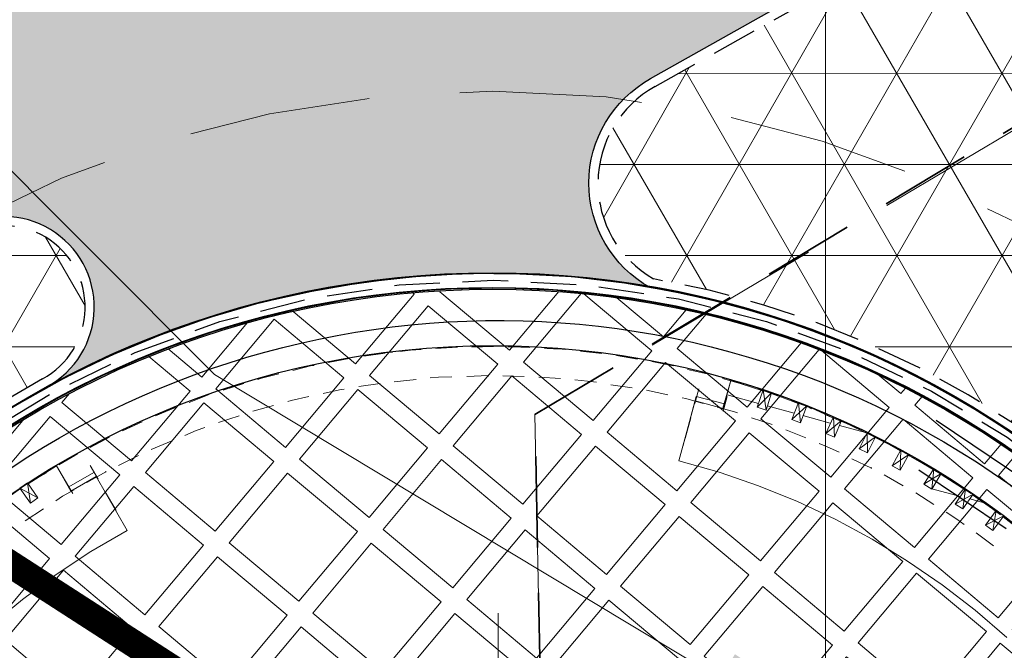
# Model space of a CAD drawing. Header units: metres. Extents: x 7415312 to 7415578, y 5538064 to 5538378.
# Tile 25 of 85: x 7415417.34 to 7415422.75, y 5538203.58 to 5538207.05. Entities that reach past the tile are written whole.
import ezdxf
from ezdxf.lldxf.tags import DXFTag

# ---------------------------------------------------------------- set-up
doc = ezdxf.new("R2010")
doc.units = ezdxf.units.M
doc.header["$MEASUREMENT"] = 0
for name, pattern in [('1.0_0.5', [1.5, 1, -0.5]), ('DASHED2', [0.375, 0.25, -0.125]), ('HIDDEN', [1.905, 1.27, -0.635]), ('mz1.0_0.5', [1.5, 1, -0.5])]:
    doc.linetypes.add(name, pattern=pattern)
for name, color, linetype, lineweight in [('_LL_CIENKA', 7, 'Continuous', 25), ('_LL_GRUBA', 7, 'Continuous', 35), ('_LL_OBZEZE GRANITOWE', 30, 'DASHED2', 30), ('_LL_PRZERYWANA', 7, 'mz1.0_0.5', 18), ('LL_KRESKOWANIE', 253, 'Continuous', 0), ('LL_PRZERYWANA', 250, 'HIDDEN', 18), ('przewód elektroenergetyczny podziemny', 7, 'Continuous', 0), ('trawnik', 7, 'Continuous', 0)]:
    doc.layers.add(name, color=color, linetype=linetype, lineweight=lineweight)
doc.layers.add('C00-00-00', color=7, linetype='Continuous')
doc.layers.add('trawnik (powierzchnia) - symbol', color=7, linetype='Continuous')
doc.layers.add('EL-KABEL NN', color=1, linetype='KABEL_NN', true_color=0xff0000)
doc.layers.add('LL_OPISY', color=7, linetype='Continuous', lineweight=35, true_color=0x020202)
doc.styles.add('A-SC-AA$0$ROMANS', font='romans.shx', dxfattribs={"width": 0.7})
doc.styles.add('ARIAL', font='arial.ttf')
doc.styles.get("Standard").update_dxf_attribs({"font": 'Working1250.shx', "width": 0.75})
tags = doc.linetypes.add('KABEL_NN', pattern='A,0.5,-0.2,["Nn",Standard,S=0.1,R=0,X=-0.1,Y=-0.05],-0.2', length=0.8999999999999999).pattern_tags.tags
tags[6] = DXFTag(74, 10)

# ---------------------------------------------------------------- blocks, each defined once
blk = doc.blocks.new('TU04')
at = {"color": 0, "linetype": 'Continuous', "lineweight": 13, "ltscale": 10}
for p, q in [((0, 0), (0, 7.5)), ((5, 0), (5, 7.5))]:
    blk.add_line(p, q, dxfattribs=at)
blk = doc.blocks.new('kota 200')
at = {"style": 'A-SC-AA$0$ROMANS', "width": 0.7000000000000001}
for tag, p in [('KOTA', (8.368937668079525, 48.72808103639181)), ('+', (-35.9398833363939, 48.72808103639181))]:
    blk.add_attdef(tag, p, '', height=41.15999999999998, rotation=0.0002373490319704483, dxfattribs=at)
blk = doc.blocks.new('A$7E951DA11B3A1')
at = {"layer": 'C00-00-00'}
h = blk.add_hatch(color=256, dxfattribs=at)
edge = h.paths.add_edge_path()
edge.add_arc((562.2041304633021, 958.3259528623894), 0.4238454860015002, 0.1734615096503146, 360.1734615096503)
h = blk.add_hatch(color=256, dxfattribs=at)
edge = h.paths.add_edge_path()
edge.add_arc((347.1833008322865, 931.6084665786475), 0.4238454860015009, 0.1734615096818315, 360.1734615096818)
h = blk.add_hatch(color=256, dxfattribs=at)
edge = h.paths.add_edge_path()
edge.add_arc((764.8208736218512, 882.2232925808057), 0.4238454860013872, 0.1734615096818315, 360.1734615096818)
for radius in [508.9943347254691, 500.912513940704, 468.9235139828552]:
    blk.add_circle((508.9943347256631, 508.9943347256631), radius)
at = {"layer": 'C00-00-00', "lineweight": 15}
for points in [[(491.2435361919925, 1017.23760429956), (466.0287974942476, 1015.889729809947)], [(500.1435739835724, 1017.476470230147), (471.5380969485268, 1016.118330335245)], [(516.673407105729, 1017.526514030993), (491.2435361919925, 1017.23760429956)], [(528.9661029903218, 1017.139882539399), (500.1435739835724, 1017.476470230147)], [(507.3488841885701, 1017.498284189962), (525.3621672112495, 1017.552819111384)], [(542.1071275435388, 1016.543898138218), (516.673407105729, 1017.526514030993)], [(557.7931231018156, 1015.319849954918), (528.9661029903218, 1017.139882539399)], [(442.7251917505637, 1013.276103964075), (414.341262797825, 1008.73979160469)], [(440.8185449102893, 1013.05840540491), (415.824066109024, 1008.956201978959)], [(466.0287974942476, 1015.889729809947), (440.8185449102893, 1013.05840540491)], [(471.5380969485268, 1016.118330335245), (442.7251917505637, 1013.276103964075)], [(567.3327732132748, 1014.289120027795), (542.1071275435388, 1016.543898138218)], [(586.2020789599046, 1011.591245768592), (557.7931231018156, 1015.319849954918)], [(592.350349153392, 1010.762169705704), (567.3327732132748, 1014.289120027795)], [(614.6148793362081, 1006.591115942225), (586.2020789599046, 1011.591245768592)], [(414.341262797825, 1008.73979160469), (386.1743858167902, 1002.508751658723)], [(415.824066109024, 1008.956201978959), (391.0447145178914, 1003.795033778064)], [(454.1894531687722, 1006.529278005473), (429.6162515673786, 1003.276039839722)], [(464.5703694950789, 1007.620322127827), (436.1825910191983, 1004.355535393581)], [(441.9025315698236, 1005.008621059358), (466.6889406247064, 1007.838657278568)], [(479.1897062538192, 1008.724192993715), (454.1894531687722, 1006.529278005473)], [(493.1745633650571, 1009.402300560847), (464.5703694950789, 1007.620322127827)], [(466.6889406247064, 1007.838657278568), (491.6911184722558, 1009.397809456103)], [(503.9818895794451, 1009.646945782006), (479.1897062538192, 1008.724192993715)], [(491.6911184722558, 1009.397809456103), (516.4858681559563, 1009.47287515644)], [(521.7838899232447, 1009.488914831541), (493.1745633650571, 1009.402300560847)], [(528.9898417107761, 1009.298809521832), (503.9818895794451, 1009.646945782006)], [(516.4858681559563, 1009.47287515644), (541.4957450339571, 1008.488981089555)], [(550.1864248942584, 1007.879523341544), (521.7838899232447, 1009.488914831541)], [(554.0016433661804, 1007.679147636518), (528.9898417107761, 1009.298809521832)], [(541.4957450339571, 1008.488981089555), (566.2975521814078, 1006.232914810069)], [(578.5934559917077, 1004.786681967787), (550.1864248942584, 1007.879523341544)], [(578.8053752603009, 1004.787323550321), (554.0016433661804, 1007.679147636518)], [(566.2975521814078, 1006.232914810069), (591.102567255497, 1002.917247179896)], [(617.3717796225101, 1005.963693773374), (592.350349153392, 1010.762169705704)], [(642.6096154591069, 999.682414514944), (614.6148793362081, 1006.591115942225)], [(386.1743858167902, 1002.508751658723), (358.4358384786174, 994.7955499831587)], [(391.0447145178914, 1003.795033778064), (366.4811367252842, 997.3629815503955)], [(392.7638224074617, 995.9590934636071), (417.3312497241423, 1001.119620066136)], [(429.6162515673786, 1003.276039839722), (405.0468944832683, 998.7512760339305)], [(436.1825910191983, 1004.355535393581), (408.0118645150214, 999.3960210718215)], [(417.3312497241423, 1001.119620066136), (441.9025315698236, 1005.008621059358)], [(606.793695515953, 999.9978298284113), (578.5934559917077, 1004.786681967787)], [(603.4010374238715, 1000.623327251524), (578.8053752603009, 1004.787323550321)], [(591.102567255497, 1002.917247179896), (615.7001491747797, 998.1174880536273)], [(627.7886248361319, 995.187163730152), (603.4010374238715, 1000.623327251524)], [(641.9732110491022, 999.892414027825), (617.3717796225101, 1005.963693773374)], [(366.4811367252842, 997.3629815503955), (342.345246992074, 989.660686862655)], [(368.6240831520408, 989.5283244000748), (392.7638224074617, 995.9590934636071)], [(408.0118645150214, 999.3960210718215), (380.2701092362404, 992.7424257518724)], [(405.0468944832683, 998.7512760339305), (380.6933111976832, 992.9556282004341)], [(634.7871484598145, 993.512971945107), (606.793695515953, 999.9978298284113)], [(615.7001491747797, 998.1174880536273), (639.8771004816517, 992.2568444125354)], [(666.1540118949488, 992.7602397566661), (641.9732110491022, 999.892414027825)], [(670.1849991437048, 991.2889850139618), (642.6096154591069, 999.682414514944)], [(358.4358384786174, 994.7955499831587), (331.3375500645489, 985.6008281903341)], [(380.2701092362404, 992.7424257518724), (352.7447693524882, 984.606022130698)], [(380.6933111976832, 992.9556282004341), (356.7674209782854, 985.8897379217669)], [(651.755576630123, 988.6901156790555), (627.7886248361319, 995.187163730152)], [(662.1493297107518, 985.5427393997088), (634.7871484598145, 993.512971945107)], [(639.8771004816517, 992.2568444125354), (663.8459770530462, 985.1240285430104)], [(690.1273795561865, 984.1439839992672), (666.1540118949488, 992.7602397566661)], [(697.1291111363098, 981.4101808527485), (670.1849991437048, 991.2889850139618)], [(331.3375500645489, 985.6008281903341), (304.668232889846, 974.7120203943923)], [(342.345246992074, 989.660686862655), (318.4251310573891, 980.6875081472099)], [(352.7447693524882, 984.606022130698), (325.8596833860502, 974.9880983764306)], [(356.7674209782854, 985.8897379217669), (333.0566529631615, 977.764882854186)], [(344.9113953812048, 982.0392321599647), (368.6240831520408, 989.5283244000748)], [(675.5138221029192, 981.1328197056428), (651.755576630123, 988.6901156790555)], [(689.0921585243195, 976.0877787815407), (662.1493297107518, 985.5427393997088)], [(663.8459770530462, 985.1240285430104), (687.3948645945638, 976.7184088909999)], [(318.4251310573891, 980.6875081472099), (295.3559001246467, 970.6572944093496)], [(321.6264006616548, 973.2799024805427), (344.9113953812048, 982.0392321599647)], [(698.8527101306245, 972.0907956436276), (675.5138221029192, 981.1328197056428)], [(713.6794750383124, 974.6787579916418), (690.1273795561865, 984.1439839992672)], [(723.6538756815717, 970.0466536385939), (697.1291111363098, 981.4101808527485)], [(325.8596833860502, 974.9880983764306), (299.6154929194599, 963.6767352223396)], [(333.0566529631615, 977.764882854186), (309.9855022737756, 968.3704319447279)], [(465.9387747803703, 975.6241117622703), (455.9823435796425, 974.3224315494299)], [(467.8460632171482, 975.6298860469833), (465.9387747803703, 975.6241117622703)], [(487.5508608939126, 976.9610742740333), (475.6852164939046, 976.289382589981)], [(507.4701441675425, 977.4452270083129), (495.6025750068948, 977.409298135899)], [(507.4695025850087, 977.6571462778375), (511.4960037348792, 977.669336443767)], [(521.4569260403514, 977.4875717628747), (515.5231414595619, 977.4696073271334)], [(527.391998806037, 977.081692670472), (521.4569260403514, 977.4875717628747)], [(547.316414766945, 975.8704812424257), (535.446274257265, 976.6822344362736)], [(567.031477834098, 973.8109361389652), (555.1600541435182, 975.0465328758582)], [(687.3948645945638, 976.7184088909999), (710.31119726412, 967.2512581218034)], [(715.6162764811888, 964.9361708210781), (689.0921585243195, 976.0877787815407)], [(736.6002988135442, 963.7281623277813), (713.6794750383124, 974.6787579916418)], [(309.9855022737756, 968.3704319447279), (287.3414030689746, 957.9176578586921)], [(298.5571697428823, 963.2496837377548), (321.6264006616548, 973.2799024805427)], [(428.4441719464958, 970.4244483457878), (416.5830136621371, 968.2693067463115)], [(438.3993199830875, 972.1499670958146), (436.2813954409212, 971.7197126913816)], [(448.1438369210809, 973.4510057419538), (438.3993199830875, 972.1499670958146)], [(576.7836888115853, 972.5689235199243), (574.8757587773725, 972.7750735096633)], [(586.749107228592, 970.9037139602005), (576.7836888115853, 972.5689235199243)], [(604.1362462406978, 967.7775100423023), (594.5946713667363, 969.4440027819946)], [(721.7709675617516, 961.9878820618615), (698.8527101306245, 972.0907956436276)], [(749.3354442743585, 957.197105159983), (723.6538756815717, 970.0466536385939)], [(408.7464317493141, 966.7621231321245), (397.3116833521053, 963.7605826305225)], [(606.2567371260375, 967.3600823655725), (604.1362462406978, 967.7775100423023)], [(625.5556556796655, 962.7562078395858), (614.1035844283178, 965.4765326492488)], [(710.31119726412, 967.2512581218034), (733.0188135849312, 956.7238644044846)], [(741.2965618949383, 952.5104658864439), (715.6162764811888, 964.9361708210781)], [(758.8879261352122, 951.9279548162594), (736.6002988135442, 963.7281623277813)], [(383.9702880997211, 960.5413485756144), (378.0416362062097, 958.8280199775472)], [(389.475743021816, 962.0414797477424), (383.9702880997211, 960.5413485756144)], [(453.0648510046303, 957.9955354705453), (451.1582041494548, 957.7778419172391)], [(463.0219287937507, 959.0852964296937), (453.0648510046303, 957.9955354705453)], [(480.1830336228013, 960.6207098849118), (470.8610770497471, 959.7447979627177)], [(482.7260848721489, 960.6284089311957), (480.1830336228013, 960.6207098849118)], [(502.6447265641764, 961.3244809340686), (490.7777939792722, 961.0766327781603)], [(522.5659345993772, 961.1728708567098), (510.4857995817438, 961.3482196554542)], [(534.85863048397, 960.7862393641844), (530.4076492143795, 960.984685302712)], [(542.2777897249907, 960.1729321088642), (534.85863048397, 960.7862393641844)], [(562.2041304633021, 958.3259528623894), (550.333348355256, 959.3496303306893)], [(644.6452213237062, 957.3040046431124), (633.4031495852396, 960.6607338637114)], [(744.0566701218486, 950.823437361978), (721.7709675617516, 961.9878820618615)], [(370.419539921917, 956.4737908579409), (358.9867162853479, 952.8364875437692)], [(423.6219572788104, 953.2440959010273), (411.9733648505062, 950.8776766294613)], [(443.1090613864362, 956.4819359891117), (431.4585391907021, 954.7512795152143)], [(581.7098406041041, 955.4180840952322), (570.0484114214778, 957.2900852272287)], [(601.4293897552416, 951.8750990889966), (589.5547631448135, 954.1702971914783)], [(657.5845869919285, 953.3166453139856), (652.2814325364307, 954.9959698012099)], [(663.7367117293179, 951.2160386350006), (657.5845869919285, 953.3166453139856)], [(733.0188135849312, 956.7238644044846), (755.094521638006, 944.923015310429)], [(766.1342979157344, 938.3868304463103), (741.2965618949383, 952.5104658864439)], [(774.38574114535, 942.8621920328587), (749.3354442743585, 957.197105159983)], [(780.7555594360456, 938.8549384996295), (758.8879261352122, 951.9279548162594)], [(351.5771808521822, 950.2709807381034), (340.358206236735, 945.9985612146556)], [(399.2664492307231, 948.0842108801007), (392.7026761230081, 946.1570332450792)], [(404.137424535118, 949.1585687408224), (399.2664492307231, 948.0842108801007)], [(615.8496389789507, 948.7399129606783), (609.063676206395, 950.2028270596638)], [(620.727671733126, 947.4831438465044), (615.8496389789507, 948.7399129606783)], [(682.4069249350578, 944.2791073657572), (671.162928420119, 948.2716044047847)], [(765.7098177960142, 938.5974665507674), (744.0566701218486, 950.823437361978)], [(331.4677922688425, 942.5808762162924), (321.9435402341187, 938.5255086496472)], [(332.9493124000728, 943.2211301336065), (331.4677922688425, 942.5808762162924)], [(384.8680139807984, 944.0140817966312), (373.4339071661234, 940.8006220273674)], [(639.8172323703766, 942.0309406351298), (628.3638829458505, 945.1751090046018)], [(700.656507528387, 936.2812915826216), (689.6218589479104, 941.1221072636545)], [(755.094521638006, 944.923015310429), (776.5376697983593, 932.0606400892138)], [(798.38028620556, 927.252540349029), (774.38574114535, 942.8621920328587)], [(320.6732977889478, 938.0978155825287), (303.9552841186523, 930.2060571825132)], [(320.6732977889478, 938.0978155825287), (303.9552841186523, 930.2060571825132)], [(326.8632761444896, 923.4938819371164), (320.6732977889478, 938.0978155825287)], [(327.0751954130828, 923.4945235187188), (320.6732977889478, 938.0978155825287)], [(339.116835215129, 936.034425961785), (342.5313072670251, 928.2036183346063)], [(366.0243767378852, 938.2351152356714), (354.5928362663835, 934.1739733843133)], [(658.6974450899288, 935.7304137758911), (647.4534435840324, 939.7229057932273)], [(672.9160354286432, 929.2038527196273), (676.0711107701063, 937.0545495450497)], [(694.0773313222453, 939.4402164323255), (687.7639727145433, 924.798424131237)], [(694.0773313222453, 939.4402164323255), (687.9765385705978, 924.5871464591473)], [(710.8428274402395, 931.6498288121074), (694.0773313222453, 939.4402164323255)], [(710.8428274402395, 931.6498288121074), (694.0773313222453, 939.4402164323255)], [(786.9423298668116, 925.3106062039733), (765.7098177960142, 938.5974665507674)], [(790.3401206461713, 922.989744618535), (766.1342979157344, 938.3868304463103)], [(801.7787185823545, 924.7197544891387), (780.7555594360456, 938.8549384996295)], [(303.741435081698, 930.841178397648), (299.2981528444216, 928.4965780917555)], [(303.9873634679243, 919.6100136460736), (303.741435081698, 930.841178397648)], [(308.4306457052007, 921.9546139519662), (303.741435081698, 930.841178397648)], [(306.0706423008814, 931.483998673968), (303.9552841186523, 930.2060571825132)], [(314.7484954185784, 935.1129613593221), (306.0706423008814, 931.483998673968)], [(340.61247025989, 932.0124209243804), (326.0085316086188, 925.8224425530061)], [(347.1833008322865, 931.6084665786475), (336.1768870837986, 927.1247643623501)], [(673.3353878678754, 930.6885807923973), (660.2918845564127, 899.0725860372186)], [(663.4476014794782, 906.7113635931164), (674.1760124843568, 933.0222791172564)], [(668.2435110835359, 932.5804711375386), (666.334297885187, 933.2104596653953)], [(677.3676582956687, 928.793482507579), (668.2435110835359, 932.5804711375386)], [(687.9765385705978, 924.5871464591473), (673.3353878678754, 930.6885807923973)], [(689.0284408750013, 927.1334056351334), (674.1760124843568, 933.0222791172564)], [(690.9241807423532, 930.9537567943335), (687.7691054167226, 923.1030549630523)], [(691.1335386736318, 931.8020804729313), (707.6839025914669, 925.0706526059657)], [(711.0534635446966, 932.0743089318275), (706.6300705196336, 923.1601562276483)], [(709.1442503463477, 932.7042974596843), (707.8714415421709, 933.1242914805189)], [(718.4835297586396, 927.8583490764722), (709.1442503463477, 932.7042974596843)], [(711.2993869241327, 920.843144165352), (711.0534635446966, 932.0743089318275)], [(715.5102190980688, 929.9685745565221), (711.0534635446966, 932.0743089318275)], [(776.5376697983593, 932.0606400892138), (797.1357072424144, 918.3480114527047)], [(299.5107187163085, 928.285295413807), (285.5463923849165, 920.8257211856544)], [(299.5107187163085, 928.285295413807), (285.5463923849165, 920.8257211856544)], [(308.4306457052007, 921.9546139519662), (299.2981528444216, 928.4965780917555)], [(299.2981528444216, 928.4965780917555), (303.9873634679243, 919.6100136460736)], [(327.7154493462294, 922.0129983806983), (324.3009772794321, 929.8438110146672)], [(326.8632761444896, 923.4938819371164), (326.0085316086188, 925.8224425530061)], [(341.6791340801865, 929.6844968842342), (326.8632761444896, 923.4938819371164)], [(354.9138253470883, 898.1480589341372), (341.6791340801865, 929.6844968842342)], [(693.4935370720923, 922.2726957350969), (684.7938749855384, 925.8490482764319)], [(689.0284408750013, 927.1334056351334), (687.9765385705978, 924.5871464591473)], [(706.6300705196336, 923.1601562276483), (715.5102190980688, 929.9685745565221)], [(711.2993869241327, 920.843144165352), (715.5102190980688, 929.9685745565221)], [(715.5115022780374, 929.5447310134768), (715.2995830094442, 929.5440894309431)], [(715.5115022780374, 929.5447310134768), (715.2995830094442, 929.5440894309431)], [(729.3081738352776, 922.3811239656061), (715.5115022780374, 929.5447310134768)], [(729.3081738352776, 922.3811239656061), (715.5115022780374, 929.5447310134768)], [(807.3303677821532, 910.9615781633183), (786.9423298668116, 925.3106062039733)], [(821.5316352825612, 910.1568774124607), (798.38028620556, 927.252540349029)], [(303.9873634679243, 919.6100136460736), (308.4306457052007, 921.9546139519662)], [(321.9961503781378, 921.1479934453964), (317.9754285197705, 919.2285148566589)], [(328.7692814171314, 923.9234947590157), (321.9961503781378, 921.1479934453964)], [(345.5206576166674, 920.7953660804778), (350.2162791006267, 909.7895939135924)], [(665.3426997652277, 910.7436340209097), (669.7596769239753, 921.7769944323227)], [(695.6159577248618, 921.2195052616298), (693.4935370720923, 922.2726957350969)], [(706.6300705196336, 923.1601562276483), (711.2993869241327, 920.843144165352)], [(712.1400165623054, 923.1768374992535), (726.3566821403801, 917.2860392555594)], [(729.5188149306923, 922.8056091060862), (724.6709367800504, 914.1020924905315)], [(724.6709367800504, 914.1020924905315), (733.7642878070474, 920.4873088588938)], [(733.977495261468, 920.0641069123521), (725.6997469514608, 924.2775054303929)], [(729.1289755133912, 911.5725145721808), (729.5188149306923, 922.8056091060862)], [(729.1289755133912, 911.5725145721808), (733.7642878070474, 920.4873088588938)], [(733.7642878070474, 920.4873088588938), (729.5188149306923, 922.8056091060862)], [(736.3124717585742, 918.7996387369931), (733.5536517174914, 920.0628237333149)], [(736.3124717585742, 918.7996387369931), (733.5536517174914, 920.0628237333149)], [(736.1011940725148, 918.5870778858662), (733.977495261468, 920.0641069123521)], [(813.4901865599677, 906.3179202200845), (790.3401206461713, 922.989744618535)], [(822.168681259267, 909.7349636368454), (801.7787185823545, 924.7197544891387)], [(310.7810202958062, 915.6040432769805), (299.9890921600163, 910.2733005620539)], [(713.65554080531, 912.5852850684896), (702.8321749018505, 917.6386666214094)], [(724.6709367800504, 914.1020924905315), (729.1289755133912, 911.5725145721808)], [(731.0247153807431, 915.3928657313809), (745.4533052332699, 909.5027090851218)], [(747.1403287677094, 912.2628122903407), (736.3124717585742, 918.7996387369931)], [(747.1403287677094, 912.2628122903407), (736.3124717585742, 918.7996387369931)], [(753.2969446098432, 908.6787607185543), (743.1067751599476, 914.5817541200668)], [(797.1357072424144, 918.3480114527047), (817.3137456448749, 903.3625790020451)], [(731.0619274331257, 903.1014530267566), (720.6604803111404, 908.7918805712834)], [(747.5628891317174, 912.6879390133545), (742.2905308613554, 904.1950585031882)], [(742.2905308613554, 904.1950585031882), (751.809008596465, 910.1577195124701)], [(746.7492111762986, 901.453561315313), (747.5628891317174, 912.6879390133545)], [(746.7492111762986, 901.453561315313), (751.809008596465, 910.1577195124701)], [(751.809008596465, 910.1577195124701), (747.5628891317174, 912.6879390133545)], [(756.4815329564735, 906.7810960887), (751.5983675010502, 909.73323437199)], [(756.4815329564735, 906.7810960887), (751.5983675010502, 909.73323437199)], [(827.0858458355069, 895.5510139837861), (807.3303677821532, 910.9615781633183)], [(843.8391518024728, 891.7871225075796), (821.5316352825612, 910.1568774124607)], [(841.714806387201, 893.4760757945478), (822.168681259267, 909.7349636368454)], [(742.2905308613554, 904.1950585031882), (746.7492111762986, 901.453561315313)], [(750.3332577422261, 907.6101771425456), (763.9135239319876, 901.9293734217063)], [(764.7631307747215, 901.2961769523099), (756.4815329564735, 906.7810960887)], [(764.7631307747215, 901.2961769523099), (756.4815329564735, 906.7810960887)], [(770.0714179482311, 897.9214782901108), (760.0912480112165, 904.460876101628)], [(835.5845006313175, 888.3713672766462), (813.4901865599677, 906.3179202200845)], [(817.3137456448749, 903.3625790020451), (836.4347490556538, 887.5262515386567)], [(333.7486799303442, 889.1832208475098), (354.9138253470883, 898.1480589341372)], [(660.2918845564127, 899.0725860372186), (681.5109232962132, 890.23606537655)], [(741.8885012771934, 896.9884651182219), (738.0675085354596, 899.0961242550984)], [(764.9737668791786, 901.72065707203), (759.4888477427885, 893.4390592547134)], [(759.4888477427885, 893.4390592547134), (769.2205279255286, 898.9785183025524)], [(763.7356037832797, 890.6969204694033), (764.9737668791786, 901.72065707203)], [(763.7356037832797, 890.6969204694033), (769.2205279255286, 898.9785183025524)], [(769.2205279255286, 898.9785183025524), (764.9737668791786, 901.72065707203)], [(776.0173926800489, 893.9129465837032), (769.0098868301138, 898.5540331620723)], [(776.0173926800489, 893.9129465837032), (769.0098868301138, 898.5540331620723)], [(748.2583195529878, 892.9812165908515), (741.8885012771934, 896.9884651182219)], [(759.4888477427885, 893.4390592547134), (763.7356037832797, 890.6969204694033)], [(781.752089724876, 889.6918540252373), (776.0173926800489, 893.9129465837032)], [(781.752089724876, 889.6918540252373), (776.0173926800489, 893.9129465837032)], [(780.9018413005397, 890.5369697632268), (776.654438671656, 893.4910278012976)], [(845.7842938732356, 879.2895648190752), (827.0858458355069, 895.5510139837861)], [(313.2231468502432, 878.9487818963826), (333.7486799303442, 889.1832208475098)], [(681.5109232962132, 890.23606537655), (702.098053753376, 880.1260943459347)], [(764.8208736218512, 882.2232925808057), (754.8413402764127, 888.5507661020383)], [(782.1746501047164, 890.1169757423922), (776.2652458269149, 882.046019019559)], [(776.2652458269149, 882.046019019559), (786.2101284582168, 887.1622761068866)], [(780.3007241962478, 879.0913143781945), (782.1746501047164, 890.1169757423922)], [(780.3007241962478, 879.0913143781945), (786.2101284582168, 887.1622761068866)], [(786.4239774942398, 886.5271548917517), (780.9018413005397, 890.5369697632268)], [(786.2101284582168, 887.1622761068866), (782.1746501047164, 890.1169757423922)], [(856.8356187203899, 868.9388030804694), (835.5845006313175, 888.3713672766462)], [(836.4347490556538, 887.5262515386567), (854.9231975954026, 870.6283929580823)], [(776.2652458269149, 882.046019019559), (780.3007241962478, 879.0913143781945)], [(794.9207025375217, 879.9832659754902), (785.7875731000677, 886.7371493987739)], [(794.9200609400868, 880.1951902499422), (785.7875731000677, 886.7371493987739)], [(802.1426939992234, 874.4951388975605), (792.5844378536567, 881.6715776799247)], [(293.1246602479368, 867.6560197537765), (313.2231468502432, 878.9487818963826)], [(702.098053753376, 880.1260943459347), (722.2645436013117, 868.9552337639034)], [(780.9627920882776, 870.4044790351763), (771.4045359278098, 877.580922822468)], [(798.7423368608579, 877.6636875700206), (792.4084474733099, 869.8033619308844)], [(798.31977649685, 877.2385608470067), (794.9207025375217, 879.9832659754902)], [(798.31977649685, 877.2385608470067), (794.9207025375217, 879.9832659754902)], [(796.4445674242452, 866.6367380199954), (798.7423368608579, 877.6636875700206)], [(802.5665375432, 874.4964220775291), (798.7423368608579, 877.6636875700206)], [(792.4084474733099, 869.8033619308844), (802.5665375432, 874.4964220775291)], [(796.4445674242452, 866.6367380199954), (802.5665375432, 874.4964220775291)], [(813.1908109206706, 865.2039785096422), (802.355901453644, 874.0719369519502)], [(813.1908109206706, 865.2039785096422), (802.355901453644, 874.0719369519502)], [(273.6651493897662, 855.3055810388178), (293.1246602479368, 867.6560197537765)], [(722.2645436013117, 868.9552337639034), (741.5865592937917, 856.7222054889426)], [(796.4702309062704, 858.1599021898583), (787.334535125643, 865.7614676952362)], [(792.4084474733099, 869.8033619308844), (796.4445674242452, 866.6367380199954)], [(796.4439258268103, 866.8486622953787), (811.5089200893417, 860.7485061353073)], [(817.4401383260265, 861.6141526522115), (808.3044425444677, 869.2157181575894)], [(814.6761855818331, 864.5727068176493), (808.1297353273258, 856.9236638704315)], [(808.1297353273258, 856.9236638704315), (818.5010278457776, 861.1935220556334)], [(811.953931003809, 853.7563983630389), (814.6761855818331, 864.5727068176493)], [(811.953931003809, 853.7563983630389), (818.5010278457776, 861.1935220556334)], [(814.4655444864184, 864.1482216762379), (813.1908109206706, 865.2039785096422)], [(814.4655444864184, 864.1482216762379), (813.1908109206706, 865.2039785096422)], [(818.5010278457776, 861.1935220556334), (814.6761855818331, 864.5727068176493)], [(829.7655551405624, 850.4195583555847), (818.0784674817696, 860.7683953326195)], [(829.7655551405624, 850.4195583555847), (818.0784674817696, 860.7683953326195)], [(741.5865592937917, 856.7222054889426), (760.4879443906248, 843.4282876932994)], [(808.1297353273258, 856.9236638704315), (811.953931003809, 853.7563983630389)], [(816.3888725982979, 858.8559741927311), (824.027650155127, 855.7002572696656)], [(824.2395744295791, 855.7008988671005), (823.3899625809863, 856.3340953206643)], [(832.1037445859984, 848.0954838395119), (824.2395744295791, 855.7008988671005)], [(807.9428329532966, 848.658105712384), (802.6313378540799, 853.0924057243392)], [(829.976837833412, 850.6321192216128), (823.2171801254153, 843.406278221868)], [(826.8301031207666, 840.0264518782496), (829.976837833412, 850.6321192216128)], [(833.8016800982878, 847.2529344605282), (829.976837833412, 850.6321192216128)], [(811.5557559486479, 845.2782793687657), (807.9428329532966, 848.658105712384)], [(823.2171801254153, 843.406278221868), (833.8016800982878, 847.2529344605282)], [(826.8301031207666, 840.0264518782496), (833.8016800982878, 847.2529344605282)], [(844.4323693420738, 835.8412831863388), (833.3791197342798, 846.8278077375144)], [(844.4323693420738, 835.8412831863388), (833.3791197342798, 846.8278077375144)], [(760.4879443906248, 843.4282876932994), (778.3329310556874, 829.0715606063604)], [(826.2200038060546, 831.5476862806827), (817.5062218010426, 839.7862977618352)], [(823.2171801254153, 843.406278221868), (826.8301031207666, 840.0264518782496)], [(778.3329310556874, 829.0715606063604), (795.5447212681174, 813.8652216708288)], [(795.5447212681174, 813.8652216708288), (811.9113907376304, 797.8086342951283)], [(811.9113907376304, 797.8086342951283), (827.2216667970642, 780.6892326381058)]]:
    blk.add_lwpolyline(points, dxfattribs=at)

msp = doc.modelspace()

# ---------------------------------------------------------------- hatches: boundary and pattern name
at = {"layer": 'LL_KRESKOWANIE'}
h = msp.add_hatch(dxfattribs=at)
h.set_pattern_fill('AR-CONC', color=256, scale=0.2, angle=45)
h.set_pattern_definition([(95, (0, 0), (1.103103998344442, 0.9256141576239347), [0.15, -1.65]), (400, (0, 0), (-1.259984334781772, 0.8675362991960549), [0.12, -1.32]), (145.4514, (0.09192532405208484, 0.07713451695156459), (-0.1568789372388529, 1.79315056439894), [0.12748038, -1.402284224]), (91.18419999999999, (-0.2828427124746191, 0.2828427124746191), (1.743386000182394, 1.275227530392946), [0.225, -2.475]), (141.6356, (-0.1375604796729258, 0.389111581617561), (-0.05579802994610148, 2.699423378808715), [0.191220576, -2.103426]), (396.1842, (-0.2828427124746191, 0.2828427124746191), (-0.05580013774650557, 2.699423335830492), [0.18, -1.98]), (66, (-0.07071067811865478, 0.3535533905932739), (1.413543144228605, 0.2747649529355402), [0.15, -1.65]), (371, (-0.07071067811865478, 0.3535533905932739), (-0.681417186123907, 1.369616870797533), [0.12, -1.32]), (116.4514, (0.04708459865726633, 0.3764503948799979), (0.7321272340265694, 1.644381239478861), [0.12748038, -1.402284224]), (82.50000000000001, (0, 0), (-0.4535863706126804, 0.4879796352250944), [0, -1.304, 0, -1.34, 0, -1.325]), (52.49999999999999, (0, 0), (-0.1857458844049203, 0.929818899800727), [0, -0.764, 0, -1.274, 0, -0.505]), (12.5, (-0.3153696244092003, -0.3153696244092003), (0.7868363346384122, 0.7230415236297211), [0, -0.5, 0, -1.56, 0, -2.07]), (2.499999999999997, (-0.4567909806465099, -0.4567909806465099), (0.6831799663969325, 0.9663196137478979), [0, -0.65, 0, -1.036, 0, -1.47])])
edge = h.paths.add_edge_path()
edge.add_line((7415409.426750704, 5538200.434034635), (7415410.458648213, 5538199.661628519))
edge.add_arc((7415410.916861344, 5538200.403156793), 0.8716785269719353, 238.2868055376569, 349.9842661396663)
edge.add_line((7415411.775255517, 5538200.251555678), (7415412.438819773, 5538204.276366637))
edge.add_arc((7415410.467479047, 5538204.242336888), 1.971634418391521, 0.9889550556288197, 83.11965253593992)
edge.add_line((7415410.703673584, 5538206.199772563), (7415404.811083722, 5538206.556811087))
edge.add_arc((7415404.609370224, 5538205.39394972), 1.180226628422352, 80.1592198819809, 226.4045561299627)
edge.add_line((7415403.795530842, 5538204.539198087), (7415404.707876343, 5538203.850599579))
edge.add_arc((7415405.3308567, 5538204.714314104), 1.064944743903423, 234.1978271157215, 265.4623250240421)
edge.add_line((7415405.246604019, 5538203.652707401), (7415407.277709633, 5538203.52964047))
edge.add_arc((7415407.217229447, 5538202.53147107), 1.000000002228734, 52.95616372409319, 86.53262456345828, ccw=False)
edge.add_line((7415407.819655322, 5538203.329645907), (7415408.727297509, 5538202.644599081))
edge.add_arc((7415408.124871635, 5538201.846424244), 1.000000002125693, -9.378661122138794, 52.95616371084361, ccw=False)
edge.add_line((7415409.111504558, 5538201.683465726), (7415409.046291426, 5538201.288632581))
edge.add_arc((7415409.925007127, 5538201.167841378), 0.8869790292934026, 172.1729844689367, 235.8234074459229)
edge = h.paths.add_edge_path()
edge.add_arc((7415415.130207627, 5538197.717075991), 0.4979755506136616, 210.6183637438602, 390.7098301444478)
edge.add_arc((7415419.933637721, 5538200.569514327), 5.08855693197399, 118.72689625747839, 210.7026227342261, ccw=False)
edge.add_arc((7415417.251093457, 5538205.469852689), 0.4979845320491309, 298.3936144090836, 479.1759415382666)
edge.add_arc((7415419.939314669, 5538200.567959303), 6.08859670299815, 118.7761778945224, 210.656462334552)
edge.add_line((7415414.70166041, 5538197.463448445), (7415414.70166041, 5538197.463448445))
edge = h.paths.add_edge_path()
edge.add_arc((7415419.935045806, 5538200.567107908), 5.089943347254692, 0, 360)
edge = h.paths.add_edge_path()
edge.add_line((7415420.805172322, 5538206.725111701), (7415424.739323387, 5538208.937492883))
edge.add_arc((7415425.520275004, 5538207.420628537), 1.706095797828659, -19.02628232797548, 117.24149537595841, ccw=False)
edge.add_line((7415427.133165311, 5538206.864438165), (7415425.746278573, 5538202.845812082))
edge.add_arc((7415425.108062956, 5538203.128422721), 0.6979884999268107, 215.7218014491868, 336.11557953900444, ccw=False)
edge.add_arc((7415419.940465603, 5538200.574658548), 5.076898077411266, 25.00813940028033, 80.21441047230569)
edge.add_arc((7415421.121780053, 5538206.15089539), 0.6557170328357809, 118.8711833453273, 240.9461840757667, ccw=False)
edge = h.paths.add_edge_path()
edge.add_arc((7415425.355047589, 5538199.185870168), 0.4973782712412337, 345.6032772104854, 525.5548588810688)
edge.add_arc((7415419.931076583, 5538200.588170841), 5.104934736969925, 253.84335615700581, 345.49936666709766, ccw=False)
edge.add_arc((7415418.378994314, 5538195.202388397), 0.5000850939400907, 74.74728555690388, 252.6334364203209)
edge.add_line((7415418.22972698, 5538194.725099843), (7415422.857034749, 5538192.254541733))
edge.add_arc((7415423.518524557, 5538193.600807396), 1.500000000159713, 243.8327312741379, 351.3730453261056)
edge.add_line((7415425.001553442, 5538193.375806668), (7415425.836806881, 5538199.062204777))
h.paths.add_polyline_path([(7415401.124080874, 5538209.123375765), (7415403.853000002, 5538208.528), (7415405.395, 5538208.234), (7415414.450252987, 5538207.819734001), (7415419.115985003, 5538207.840288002), (7415423.475526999, 5538210.291888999), (7415430.252499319, 5538220.602926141), (7415433.748543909, 5538218.063773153), (7415432.31803576, 5538212.707687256), (7415431.88196424, 5538212.952312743), (7415430.041964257, 5538209.672312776), (7415429.5270637, 5538208.147011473), (7415427.759999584, 5538203.159998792), (7415427.619999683, 5538197.070000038), (7415427.533805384, 5538194.253415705), (7415426.700863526, 5538190.690057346), (7415424.649999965, 5538191.630000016), (7415417.641685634, 5538193.507957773), (7415414.226112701, 5538194.534287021), (7415400.197335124, 5538205.122566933)])
at = {"layer": 'LL_KRESKOWANIE', "true_color": 0x9cbd7b}
h = msp.add_hatch(dxfattribs=at)
h.set_pattern_fill('NET3', color=73, scale=4)
h.set_pattern_definition([(0, (363.983241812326, 14.25252145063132), (0, 0.5), []), (59.99999999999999, (363.983241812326, 14.25252145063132), (-0.4330127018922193, 0.2500000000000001), []), (120, (363.983241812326, 14.25252145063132), (-0.4330127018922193, -0.2499999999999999), [])])
edge = h.paths.add_edge_path()
edge.add_line((7415420.829550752, 5538206.681323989), (7415424.763078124, 5538208.893354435))
edge.add_arc((7415425.520275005, 5538207.420628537), 1.655979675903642, -19.02607170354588, 117.20980366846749, ccw=False)
edge.add_line((7415427.085789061, 5538206.880781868), (7415425.699608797, 5538202.864202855))
edge.add_arc((7415425.108062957, 5538203.128422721), 0.6478723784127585, 216.1286891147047, 335.93159503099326, ccw=False)
edge.add_arc((7415419.940465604, 5538200.574658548), 5.127014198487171, 25.06176979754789, 80.11716790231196)
edge.add_arc((7415421.121780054, 5538206.15089539), 0.6056009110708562, 118.8517101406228, 240.1588849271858, ccw=False)
edge = h.paths.add_edge_path()
edge.add_arc((7415425.355047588, 5538199.185870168), 0.4473782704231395, 345.2743346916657, 525.5548588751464)
edge.add_arc((7415424.873392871, 5538199.309942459), 0.05000005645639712, 345.49958476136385, 345.55507681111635, ccw=False)
edge.add_arc((7415419.931076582, 5538200.58817084), 5.154934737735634, 253.84786615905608, 345.49936666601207, ccw=False)
edge.add_arc((7415418.378994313, 5538195.202388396), 0.4500850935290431, 74.79605125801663, 253.2156714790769)
edge.add_line((7415418.249023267, 5538194.771477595), (7415422.879834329, 5538192.299049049))
edge.add_arc((7415423.518524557, 5538193.600807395), 1.450000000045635, 243.8657429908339, 351.3684167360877)
edge.add_line((7415424.952101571, 5538193.383190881), (7415425.787731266, 5538199.072150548))
edge = h.paths.add_edge_path()
edge.add_arc((7415415.130207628, 5538197.717075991), 0.4479755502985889, 210.6183635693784, 390.7098299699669)
edge.add_arc((7415415.558355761, 5538197.971392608), 0.05000814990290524, 210.7040978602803, 210.7113046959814, ccw=False)
edge.add_arc((7415419.933637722, 5538200.569514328), 5.138556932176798, 118.7252279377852, 210.7026227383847, ccw=False)
edge.add_arc((7415417.251093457, 5538205.469852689), 0.447984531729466, 298.3755526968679, 479.1977066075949)
edge.add_arc((7415419.93931467, 5538200.567959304), 6.038596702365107, 118.7744824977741, 210.6564623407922)
edge.add_arc((7415414.701661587, 5538197.463448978), 0.0499987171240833, 30.61852647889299, 30.6566251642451, ccw=False)
edge = h.paths.add_edge_path()
edge.add_line((7415409.455844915, 5538200.474857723), (7415410.486865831, 5538199.703107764))
edge.add_arc((7415410.916861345, 5538200.403156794), 0.8215624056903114, 238.4402444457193, 349.9646232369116)
edge.add_line((7415411.725854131, 5538200.259994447), (7415412.388627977, 5538204.280011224))
edge.add_arc((7415410.467479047, 5538204.242336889), 1.921518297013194, 1.12344426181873, 83.07541792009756)
edge.add_line((7415410.699142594, 5538206.149839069), (7415404.805237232, 5538206.5069573))
edge.add_arc((7415404.609370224, 5538205.39394972), 1.13011050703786, 80.01928551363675, 226.2607020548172)
edge.add_line((7415403.828036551, 5538204.57745266), (7415403.828036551, 5538204.57745266))
edge.add_line((7415403.828036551, 5538204.57745266), (7415404.73762894, 5538203.890932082))
edge.add_arc((7415405.330856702, 5538204.714314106), 1.014828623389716, 234.2281197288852, 265.4362149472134)
edge.add_line((7415405.250107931, 5538203.702703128), (7415407.280740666, 5538203.579664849))
edge.add_arc((7415407.217229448, 5538202.531471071), 1.050116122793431, 52.95616374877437, 86.53262457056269, ccw=False)
edge.add_line((7415407.84984657, 5538203.369647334), (7415408.757488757, 5538202.684600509))
edge.add_arc((7415408.124871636, 5538201.846424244), 1.050116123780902, -9.378660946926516, 52.95616377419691, ccw=False)
edge.add_line((7415409.160950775, 5538201.67529888), (7415409.095849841, 5538201.281145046))
edge.add_arc((7415409.925007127, 5538201.167841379), 0.8368629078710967, 172.218772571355, 235.9013045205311)
at = {"layer": 'LL_KRESKOWANIE'}
h = msp.add_hatch(dxfattribs=at)
h.set_pattern_fill('WAFFLE', color=256, scale=0.4999999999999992, angle=50)
h.set_pattern_definition([(50, (364.0167063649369, 12.36679436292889), (-0.4596266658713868, 0.3856725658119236), [0.4999999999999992, -0.09999999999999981]), (50, (363.9401019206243, 12.43107312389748), (-0.4596266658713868, 0.3856725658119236), [0.4999999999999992, -0.09999999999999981]), (140, (363.8758231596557, 12.35446867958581), (-0.3856725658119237, -0.4596266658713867), [0.5, -0.1]), (140, (363.9401019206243, 12.43107312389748), (-0.3856725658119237, -0.4596266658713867), [0.5, -0.1])])
edge = h.paths.add_edge_path(flags=16)
edge.add_arc((7415419.933811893, 5538200.569587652), 2.582324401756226, 0, 360)
edge = h.paths.add_edge_path()
edge.add_arc((7415419.938225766, 5538200.568256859), 5, 0, 360)

# ---------------------------------------------------------------- linework, layer by layer
for centre, radius in [((7415419.935045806, 5538200.567107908, 496.758187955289), 5.089943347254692), ((7415419.935045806, 5538200.567107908, 496.758187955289), 5.00912513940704), ((7415419.93556224, 5538200.568988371, 496.758187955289), 4.689235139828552)]:
    msp.add_circle(centre, radius)
at = {"layer": '_LL_CIENKA'}
msp.add_line((7415422.37334678, 5538204.848918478, 496.2160772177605), (7415422.975489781, 5538204.444145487, 496.2160772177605), dxfattribs=at)
msp.add_lwpolyline([(7415420.805172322, 5538206.725111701), (7415424.739323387, 5538208.937492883, -0.6762098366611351), (7415427.133165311, 5538206.864438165), (7415425.746278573, 5538202.845812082, -0.5796434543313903), (7415424.541393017, 5538202.720902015, 0.2456525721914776), (7415420.803343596, 5538205.577691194, -0.5894859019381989), (7415420.805172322, 5538206.725111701)], format="xyb", dxfattribs=at)
at = {"layer": '_LL_CIENKA', "elevation": 496.7581879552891}
msp.add_lwpolyline([(7415414.70166041, 5538197.463448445, 1.000798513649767), (7415415.55834941, 5538197.97138734, -0.4243498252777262), (7415417.487898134, 5538205.031774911, 1.006850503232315), (7415417.008329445, 5538205.904656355, 0.4238584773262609), (7415414.70166041, 5538197.463448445)], format="xyb", close=True, dxfattribs=at)
msp.add_lwpolyline([(7415415.853119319, 5538203.097032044, -5.023197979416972), (7415415.267940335, 5538199.442803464)], format="xyb", dxfattribs=at)
msp.add_lwpolyline([(7415422.278642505, 5538204.575883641), (7415422.758412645, 5538204.25337222)], dxfattribs=at)
at = {"layer": '_LL_CIENKA'}
msp.add_circle((7415419.938225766, 5538200.568256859, 496.758187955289), 5, dxfattribs=at)
at = {"layer": '_LL_GRUBA', "color": 1, "linetype": 'DASHED2', "ltscale": 2, "elevation": 496.7581879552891}
msp.add_lwpolyline([(7415420.17, 5538204.88), (7415425.429233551, 5538208.037179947), (7415425.582406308, 5538207.958234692), (7415424.390959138, 5538201.501777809), (7415423.09, 5538200.94), (7415420.2, 5538203.4), (7415420.169999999, 5538204.88)], close=True, dxfattribs=at)
at = {"layer": '_LL_OBZEZE GRANITOWE', "color": 5}
msp.add_lwpolyline([(7415420.829550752, 5538206.681323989), (7415424.763078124, 5538208.893354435, -0.6760070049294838), (7415427.085789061, 5538206.880781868), (7415425.699608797, 5538202.864202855, -0.5762041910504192), (7415424.584779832, 5538202.74643661, 0.2449546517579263), (7415420.820435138, 5538205.625591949, -0.5849803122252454)], format="xyb", close=True, dxfattribs=at)
at = {"layer": '_LL_OBZEZE GRANITOWE', "color": 5, "elevation": 496.7581879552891}
msp.add_lwpolyline([(7415414.744689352, 5538197.48891431, 1.000798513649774), (7415415.515361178, 5538197.945852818, -3.14457529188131e-05), (7415415.515357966, 5538197.945858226, -0.4243584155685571), (7415417.463997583, 5538205.075692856, 1.007200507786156), (7415417.032555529, 5538205.860917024, 0.4238672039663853), (7415414.744672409, 5538197.488942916, -0.0001662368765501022)], format="xyb", close=True, dxfattribs=at)
at = {"layer": '_LL_OBZEZE GRANITOWE', "color": 5}
msp.add_circle((7415419.940515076, 5538200.567672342, 496.7581879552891), 5.050331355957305, dxfattribs=at)
at = {"layer": '_LL_PRZERYWANA', "color": 2, "elevation": 496.758187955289}
msp.add_lwpolyline([(7415404.906066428, 5538201.862957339, 0.2, 0.2, 1.04351665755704), (7415435.026033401, 5538200.557098, 0.2, 0.2, 0.9583157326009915), (7415404.906066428, 5538201.862957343, 0.2, 0.2, 0)], format="xyseb", close=True, dxfattribs=at)
at = {"layer": '_LL_PRZERYWANA'}
msp.add_circle((7415419.938225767, 5538200.56825686, 496.758187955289), 6.087811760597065, dxfattribs=at)
at = {"layer": 'EL-KABEL NN', "ltscale": 5, "elevation": 496.7581879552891}
msp.add_lwpolyline([(7415419.701090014, 5538202.26423788, 0.15, 0.15, 0), (7415419.190530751, 5538202.830940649, 0.15, 0.15, 0), (7415408.744574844, 5538209.572850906, 0.15, 0.15, 0), (7415408.744574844, 5538209.572850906, 0.15, 0.15, 0), (7415424.867877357, 5538228.53001145, 0.15, 0.15, 0), (7415424.867877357, 5538228.53001145, 0.15, 0.15, 0), (7415424.867877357, 5538228.53001145, 0.15, 0.15, 0), (7415426.915242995, 5538235.019659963, 0.15, 0.15, 0), (7415430.30304561, 5538245.551181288, 0.15, 0.15, 0), (7415429.293361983, 5538251.254846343, 0.15, 0.15, 0), (7415422.421443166, 5538265.778571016, 0.15, 0.15, 0), (7415419.103666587, 5538269.309518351, 0.15, 0.15, 0), (7415416.771413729, 5538271.405593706, 0.15, 0.15, 0), (7415420.13269572, 5538287.283544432, 0.15, 0.15, 0), (7415417.226199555, 5538288.969178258, 0.15, 0.15, 0)], format="xyseb", dxfattribs=at)
at = {"layer": 'LL_PRZERYWANA', "ltscale": 10, "elevation": 496.7581879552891}
msp.add_lwpolyline([(7415419.967695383, 5538203.789174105), (7415419.967585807, 5538197.33917411)], dxfattribs=at)
at = {"layer": 'przewód elektroenergetyczny podziemny', "color": 1, "linetype": 'Continuous', "lineweight": 13, "flags": 128}
msp.add_lwpolyline([(7415414.54, 5538209.27), (7415414.32, 5538209.2), (7415418.41, 5538205.1), (7415424.61, 5538201.37), (7415430.83, 5538195.36), (7415436.56, 5538191.15), (7415436.05, 5538185.71), (7415446.62, 5538180.57), (7415451.94, 5538177.62), (7415452.25, 5538176.78), (7415454.67, 5538175.5), (7415459.68, 5538172.89), (7415468.22, 5538167.51), (7415470.92099, 5538165.014799)], dxfattribs=at)
at = {"layer": 'trawnik', "color": 7, "linetype": '1.0_0.5', "lineweight": 13, "flags": 128}
msp.add_lwpolyline([(7415420.17, 5538204.88), (7415420.2, 5538203.4), (7415423.09, 5538200.94), (7415424.41, 5538201.51), (7415425.61, 5538208.11), (7415420.17, 5538204.88)], close=True, dxfattribs=at)

# ---------------------------------------------------------------- block references
at = {"layer": '_LL_CIENKA', "xscale": 0.009999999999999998, "yscale": 0.009999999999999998, "zscale": 0.009999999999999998, "rotation": 7.02719612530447}
msp.add_blockref('A$7E951DA11B3A1', (7415415.506559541, 5538194.894573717, 496.758187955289), dxfattribs=at)
at = {"layer": 'LL_OPISY'}
ref = msp.add_blockref('kota 200', (7415420.353006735, 5538200.379032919), dxfattribs=dict(at, xscale=0.0375, yscale=0.0375, zscale=0.0375, rotation=326.6176015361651))
ref.add_attrib('+', '%%p', (7415420.23304275, 5538202.646424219), dxfattribs={"layer": '0', "lineweight": 20, "height": 1.543499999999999, "rotation": 326.6178364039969, "style": 'ARIAL', "width": 0.7})
at = {"layer": 'trawnik (powierzchnia) - symbol', "color": 7, "linetype": 'Continuous', "lineweight": 18}
msp.add_blockref('TU04', (7415421.765199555, 5538202.538178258, 496.7581879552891), dxfattribs=at)

doc.saveas('drawing.dxf')
